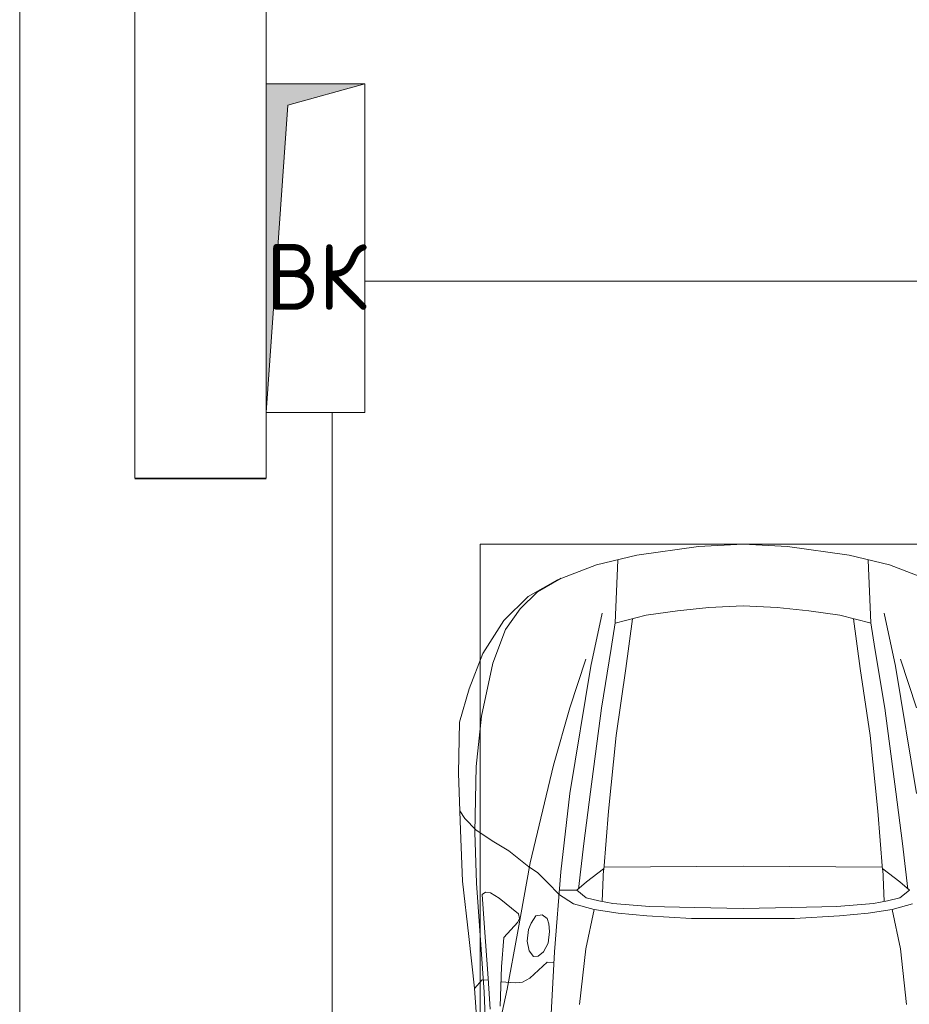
# Model space of a CAD drawing. Header units: millimetres. Extents: x -32229 to 170644, y -13689 to 125138.
# Tile 135 of 208: x 18485 to 21191, y 84150 to 87145. Entities that reach past the tile are written whole.
import ezdxf

# ---------------------------------------------------------------- set-up
doc = ezdxf.new("R2010")
doc.units = ezdxf.units.MM
for name, color, linetype, lineweight in [('A-ANNO-NOTE', 7, 'Continuous', 18), ('A-DETL-GENF', 7, 'Continuous', 18), ('A-FLOR', 7, 'Continuous', 18), ('C-PRKG', 7, 'Continuous', 18), ('M-EQPM', 7, 'Continuous', 18), ('S-COLS', 7, 'Continuous', 18)]:
    doc.layers.add(name, color=color, linetype=linetype, lineweight=lineweight)
doc.styles.add('GOST Common', font='GOST_Common.ttf', dxfattribs={"height": 200})

# ---------------------------------------------------------------- blocks, each defined once
blk = doc.blocks.new('АР_Машиноместо - 4900x2400_М__5300х2500_-V14--01 ЭО')
at = {"layer": 'C-PRKG', "color": 253, "lineweight": 13, "true_color": 0xaaaaaa}
blk.add_line((2500, 0), (2500, -5300), dxfattribs=at)
blk = doc.blocks.new('АР_Машиноместо - 4900x2400_М__5300х2500_-V52--01 ЭО')
at = {"layer": 'A-DETL-GENF', "color": 253, "lineweight": 13, "true_color": 0xaaaaaa}
for p, q in [((1114.6, 4493), (927, 4466.6)), ((1250, 4500), (1114.6, 4493)), ((1250, 4500), (1385.4, 4493)), ((1385.4, 4493), (1573, 4466.6)), ((927, 4466.6), (804.4, 4436.7)), ((1573, 4466.6), (1695.6, 4436.7)), ((804.4, 4436.7), (686, 4391.6)), ((861.2, 4260.3), (869.3, 4451.1)), ((1638.8, 4260.3), (1630.7, 4451.1)), ((1695.6, 4436.7), (1814, 4391.6)), ((686, 4391.6), (596.3, 4340.6)), ((596.3, 4340.6), (522.5, 4267.9)), ((955.5, 4283.9), (861, 4259.4)), ((1050.4, 4297.3), (955.5, 4283.9)), ((1146, 4306.7), (1050.4, 4297.3)), ((1250, 4312), (1146, 4306.7)), ((1250, 4312), (1354, 4306.7)), ((1354, 4306.7), (1449.6, 4297.3)), ((1449.6, 4297.3), (1544.5, 4283.9)), ((1544.5, 4283.9), (1639, 4259.4)), ((522.5, 4267.9), (458.6, 4167)), ((914, 4272.5), (893.6, 4121.6)), ((1586, 4272.5), (1606.4, 4121.6)), ((458.6, 4167), (416.4, 4059.2)), ((893.6, 4121.6), (863.9, 3917.5)), ((1606.4, 4121.6), (1636.1, 3917.5)), ((416.4, 4059.2), (387.4, 3958.4)), ((387.4, 3958.4), (384, 3802.9)), ((863.9, 3917.5), (840.1, 3687.8)), ((1636.1, 3917.5), (1659.9, 3687.8)), ((384, 3802.9), (390.2, 3630)), ((403.8, 3665.5), (388.1, 3688.4)), ((840.1, 3687.8), (826.6, 3509.6)), ((1659.9, 3687.8), (1673.4, 3509.6)), ((438.6, 3629.8), (403.8, 3665.5)), ((390.2, 3630), (397.1, 3474.2)), ((491.4, 3594.2), (438.6, 3629.8)), ((537.9, 3567), (491.4, 3594.2)), ((598.3, 3518.6), (537.9, 3567)), ((624.9, 3501.2), (598.3, 3518.6)), ((773.2, 3472.4), (825.6, 3512.1)), ((825.6, 3512.1), (821, 3413)), ((1250, 3520.1), (827.2, 3517.2)), ((1250, 3520.1), (1672.8, 3517.2)), ((1674.4, 3512.1), (1679, 3413)), ((1726.8, 3472.4), (1674.4, 3512.1)), ((397.1, 3474.2), (415.7, 3305.9)), ((654.7, 3470.4), (624.9, 3501.2)), ((676.4, 3260.1), (695.7, 3502.8)), ((690.2, 3433.7), (654.7, 3470.4)), ((744.1, 3447.2), (691.3, 3447.2)), ((773, 3424.2), (744.1, 3447.2)), ((744.3, 3447), (773.2, 3472.4)), ((1755.7, 3447), (1726.8, 3472.4)), ((1727, 3424.2), (1755.7, 3447)), ((456.6, 3434.5), (466.2, 3441.1)), ((462.2, 3347.3), (456.6, 3434.5)), ((466.2, 3441.1), (481.5, 3439.1)), ((481.5, 3439.1), (508, 3422.8)), ((508, 3422.8), (566.8, 3375.1)), ((811.1, 3414.8), (773, 3424.2)), ((853.3, 3407.2), (811.1, 3414.8)), ((1646.7, 3407.2), (1688.9, 3414.8)), ((1688.9, 3414.8), (1727, 3424.2)), ((965.3, 3397.8), (853.3, 3407.2)), ((1102.5, 3394.3), (965.3, 3397.8)), ((1250, 3391.3), (1102.5, 3394.3)), ((1250, 3391.3), (1397.5, 3394.3)), ((1397.5, 3394.3), (1534.7, 3397.8)), ((1534.7, 3397.8), (1646.7, 3407.2)), ((569.7, 3360.7), (564.6, 3349.7)), ((566.8, 3375.1), (569.7, 3360.7)), ((605.2, 3346.8), (620, 3369.3)), ((620, 3369.3), (638.7, 3372.5)), ((638.7, 3372.5), (654.1, 3360.7)), ((654.1, 3360.7), (658.7, 3344.5)), ((474.8, 3179.9), (462.2, 3347.3)), ((564.6, 3349.7), (522.2, 3303.2)), ((593.6, 3292.5), (597.1, 3327.4)), ((597.1, 3327.4), (605.2, 3346.8)), ((658.7, 3344.5), (661.1, 3321.2)), ((415.7, 3305.9), (432.8, 3149.3)), ((522.2, 3303.2), (515.3, 3213.7)), ((661.1, 3321.2), (657.2, 3286.3)), ((599.8, 3262.3), (593.6, 3292.5)), ((657.2, 3286.3), (643.2, 3259.9)), ((612.1, 3245.7), (599.8, 3262.3)), ((626.8, 3246.1), (612.1, 3245.7)), ((643.2, 3259.9), (626.8, 3246.1)), ((659.3, 2936), (676.4, 3260.1)), ((515.3, 3213.7), (510.9, 3094.6)), ((654.5, 3228.1), (601.7, 3179.4)), ((674.6, 3227.6), (654.5, 3228.1)), ((480.8, 3085), (474.8, 3179.9)), ((601.7, 3179.4), (579.5, 3167.7)), ((432.8, 3149.3), (446, 2964.8)), ((456.9, 3174.2), (432.9, 3148.3)), ((475.2, 3173.5), (456.9, 3174.2)), ((558.4, 3165.4), (513.6, 3168)), ((579.5, 3167.7), (558.4, 3165.4))]:
    blk.add_line(p, q, dxfattribs=at)
at = {"layer": 'A-DETL-GENF', "color": 254, "lineweight": 13, "true_color": 0xd4d4d4}
for p, q in [((696.3, 4395.8), (625, 4354.8)), ((625, 4354.8), (571.5, 4303.1)), ((571.5, 4303.1), (527.8, 4239.8)), ((786.9, 4128.3), (821.1, 4289.8)), ((1713.1, 4128.3), (1678.9, 4289.8)), ((849, 4182.8), (861.2, 4260.3)), ((1651, 4182.8), (1638.8, 4260.3)), ((527.8, 4239.8), (488.6, 4138.1)), ((819.4, 4000.8), (849, 4182.8)), ((1680.6, 4000.8), (1651, 4182.8)), ((488.6, 4138.1), (454.7, 3976.8)), ((722.7, 4001.8), (771.7, 4149.8)), ((1777.3, 4001.8), (1728.3, 4149.8)), ((723.2, 3741.5), (786.9, 4128.3)), ((1776.8, 3741.5), (1713.1, 4128.3)), ((673.6, 3827.1), (722.7, 4001.8)), ((785.7, 3746.6), (819.4, 4000.8)), ((1714.3, 3746.6), (1680.6, 4000.8)), ((454.7, 3976.8), (438.6, 3823.4)), ((438.6, 3823.4), (434.2, 3623.7)), ((602.3, 3530.2), (673.6, 3827.1)), ((765.5, 3589.1), (785.7, 3746.6)), ((1734.5, 3589.1), (1714.3, 3746.6)), ((695.7, 3502.8), (723.2, 3741.5)), ((434.2, 3623.7), (439.5, 3468.5)), ((749.1, 3450.8), (765.5, 3589.1)), ((1750.9, 3450.8), (1734.5, 3589.1)), ((564, 3316.2), (602.3, 3530.2)), ((439.5, 3468.5), (462, 3136.6)), ((734.6, 3405.8), (688.5, 3435.5)), ((797.1, 3388.2), (734.6, 3405.8)), ((771.7, 3268.5), (797.1, 3388.2)), ((870, 3377.1), (797.1, 3388.2)), ((1630, 3377.1), (1702.9, 3388.2)), ((1702.9, 3388.2), (1765.4, 3405.8)), ((1728.3, 3268.5), (1702.9, 3388.2)), ((957.1, 3368.9), (870, 3377.1)), ((1093.5, 3360.7), (957.1, 3368.9)), ((1250, 3360.7), (1093.5, 3360.7)), ((1250, 3360.7), (1406.5, 3360.7)), ((1406.5, 3360.7), (1542.9, 3368.9)), ((1542.9, 3368.9), (1630, 3377.1)), ((532.7, 3145.9), (564, 3316.2)), ((752.8, 3099), (771.7, 3268.5)), ((1747.2, 3099), (1728.3, 3268.5)), ((512.5, 3053.2), (532.7, 3145.9)), ((462, 3136.6), (466.3, 3036.3))]:
    blk.add_line(p, q, dxfattribs=at)
at = {"layer": 'C-PRKG', "color": 253, "lineweight": 13, "true_color": 0xaaaaaa}
for p, q in [((2500, 5300), (100, 5300)), ((0, 2500), (0, 4900)), ((450, 4500), (2050, 4500)), ((450, 800), (450, 4500))]:
    blk.add_line(p, q, dxfattribs=at)
blk = doc.blocks.new('АР_Канал вертикальный прямоугольный - ВК-5156301--01 ЭО')
at = {"layer": 'M-EQPM', "lineweight": 13, "true_color": 0xe2e2e2}
blk.add_hatch(color=254, dxfattribs=at).paths.add_polyline_path([(-150, -500), (-85, 435), (150, 500), (-150, 500)])
at = {"layer": 'M-EQPM', "color": 253, "lineweight": 13, "true_color": 0xaaaaaa}
for p, q in [((150, 500), (-150, 500)), ((-150, 500), (-150, -500)), ((150, 500), (-150, 500)), ((-150, 500), (-150, -500)), ((-150, -500), (-150, 500)), ((-150, 500), (150, 500)), ((-85, 435), (150, 500)), ((-85, 435), (150, 500)), ((150, -500), (150, 500)), ((150, 500), (150, -500)), ((-150, -500), (-85, 435)), ((-150, -500), (-85, 435)), ((-150, -500), (150, -500)), ((150, -500), (-150, -500))]:
    blk.add_line(p, q, dxfattribs=at)
blk = doc.blocks.new('Наметкина 10_РД_АР_П_rvt-1--01 ЭО')
at = {"layer": 'A-FLOR', "color": 253, "lineweight": 13, "true_color": 0xaaaaaa}
blk.add_line((19235.3, 85748), (18835.3, 85748), dxfattribs=at)
at = {"layer": 'S-COLS', "color": 253, "lineweight": 15, "true_color": 0xaaaaaa}
for p, q in [((18835.3, 88150), (18835.3, 85750)), ((19235.3, 86950), (19235.3, 88150)), ((19235.3, 85750), (19235.3, 85950)), ((18835.3, 85750), (19235.3, 85750))]:
    blk.add_line(p, q, dxfattribs=at)
at = {"layer": 'C-PRKG', "color": 253, "lineweight": 13, "true_color": 0xaaaaaa}
for name, p in [('АР_Машиноместо - 4900x2400_М__5300х2500_-V14--01 ЭО', (15985.3, 87650)), ('АР_Машиноместо - 4900x2400_М__5300х2500_-V52--01 ЭО', (19435.3, 81050))]:
    blk.add_blockref(name, p, dxfattribs=at)
at = {"layer": 'M-EQPM', "color": 253, "lineweight": 13, "true_color": 0xaaaaaa}
blk.add_blockref('АР_Канал вертикальный прямоугольный - ВК-5156301--01 ЭО', (19385.3, 86450), dxfattribs=at)
at = {"layer": 'A-ANNO-NOTE', "color": 253, "lineweight": 5, "true_color": 0xaaaaaa, "insert": (19388.1, 86362.7), "char_height": 200, "width": 344, "attachment_point": 5, "line_spacing_factor": 1.022766, "style": 'GOST Common'}
blk.add_mtext('\\pt2540,5080,7620,10160,12700,15240,17780,20320,22860,25400,27940,30480,33020,35560,38100,40640,43180,45720,48260,50800,53340,55880,58420,60960,63500,66040,68580,71120,73660,76200,78740,81280;ВК', dxfattribs=at)

msp = doc.modelspace()

# ---------------------------------------------------------------- block references
at = {"lineweight": 5}
msp.add_blockref('Наметкина 10_РД_АР_П_rvt-1--01 ЭО', (0, 0), dxfattribs=at)

doc.saveas('drawing.dxf')
